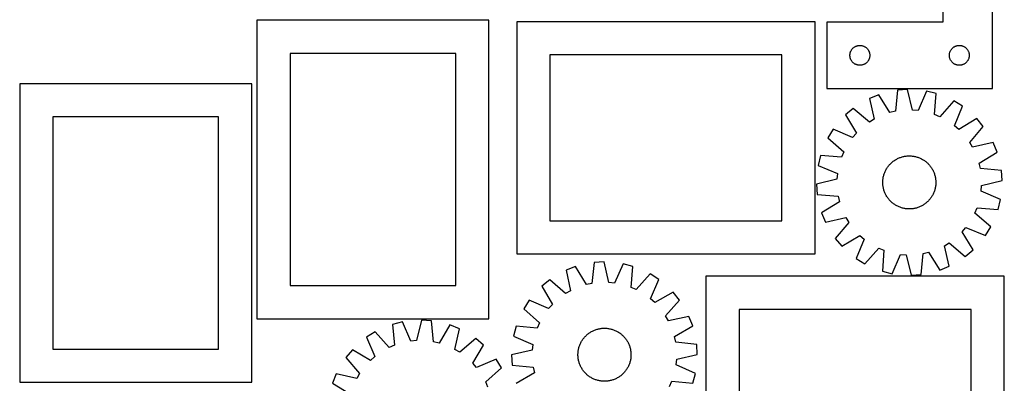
# Model space of a CAD drawing. Header units: millimetres. Extents: x 7 to 1493, y 7 to 2993.
# Tile 7 of 14: x 8 to 1493, y 1089 to 1637. Entities that reach past the tile are written whole.
import ezdxf

# ---------------------------------------------------------------- set-up
doc = ezdxf.new("R2010")
doc.units = ezdxf.units.MM
doc.layers.add('CUT', color=7, linetype='CONTINUOUS', true_color=0x000000)

msp = doc.modelspace()

# ---------------------------------------------------------------- linework, layer by layer
at = {"layer": 'CUT'}
for p, q in [((1400.448669, 1833.73111), (1400.448669, 1633.73111)), ((1475.448669, 1533.73111), (1475.448669, 1833.73111)), ((715.932724, 1636.69426), (365.932724, 1636.69426)), ((365.932724, 1636.69426), (365.932724, 1186.69426)), ((715.932724, 1186.69426), (715.932724, 1636.69426)), ((1207.805956, 1634.309705), (757.805956, 1634.309705)), ((757.805956, 1634.309705), (757.805956, 1284.309705)), ((1207.805956, 1284.309705), (1207.805956, 1634.309705)), ((1400.448669, 1633.73111), (1225.448669, 1633.73111)), ((1225.448669, 1633.73111), (1225.448669, 1533.73111)), ((1261.281331, 1588.659246), (1261.55381, 1589.382028)), ((1261.55381, 1589.382028), (1261.863135, 1590.089826)), ((1261.863135, 1590.089826), (1262.208487, 1590.780761)), ((1262.208487, 1590.780761), (1262.58895, 1591.453002)), ((1262.58895, 1591.453002), (1263.003514, 1592.104766)), ((1263.003514, 1592.104766), (1263.45108, 1592.734324)), ((1263.45108, 1592.734324), (1263.930462, 1593.340008)), ((1263.930462, 1593.340008), (1264.440389, 1593.92021)), ((1264.440389, 1593.92021), (1264.979507, 1594.473393)), ((1264.979507, 1594.473393), (1265.546387, 1594.998089)), ((1265.546387, 1594.998089), (1266.139527, 1595.492907)), ((1266.139527, 1595.492907), (1266.757353, 1595.956535)), ((1266.757353, 1595.956535), (1267.398226, 1596.387743)), ((1267.398226, 1596.387743), (1268.060448, 1596.785389)), ((1268.060448, 1596.785389), (1268.742262, 1597.148416)), ((1268.742262, 1597.148416), (1269.44186, 1597.475864)), ((1269.44186, 1597.475864), (1270.157388, 1597.766862)), ((1270.157388, 1597.766862), (1270.886947, 1598.020641)), ((1270.886947, 1598.020641), (1271.628602, 1598.236526)), ((1271.628602, 1598.236526), (1272.380388, 1598.413945)), ((1272.380388, 1598.413945), (1273.14031, 1598.552428)), ((1273.14031, 1598.552428), (1273.906354, 1598.651608)), ((1273.906354, 1598.651608), (1274.676488, 1598.711221)), ((1274.676488, 1598.711221), (1275.448669, 1598.73111)), ((1275.448669, 1598.73111), (1276.22085, 1598.711221)), ((1276.22085, 1598.711221), (1276.990984, 1598.651608)), ((1276.990984, 1598.651608), (1277.757028, 1598.552428)), ((1277.757028, 1598.552428), (1278.51695, 1598.413945)), ((1278.51695, 1598.413945), (1279.268736, 1598.236526)), ((1279.268736, 1598.236526), (1280.010392, 1598.020641)), ((1280.010392, 1598.020641), (1280.73995, 1597.766862)), ((1280.73995, 1597.766862), (1281.455478, 1597.475864)), ((1281.455478, 1597.475864), (1282.155076, 1597.148416)), ((1282.155076, 1597.148416), (1282.83689, 1596.785389)), ((1282.83689, 1596.785389), (1283.499112, 1596.387743)), ((1283.499112, 1596.387743), (1284.139985, 1595.956535)), ((1284.139985, 1595.956535), (1284.757811, 1595.492907)), ((1284.757811, 1595.492907), (1285.350951, 1594.998089)), ((1285.350951, 1594.998089), (1285.917831, 1594.473393)), ((1285.917831, 1594.473393), (1286.45695, 1593.92021)), ((1286.45695, 1593.92021), (1286.966876, 1593.340008)), ((1286.966876, 1593.340008), (1287.446258, 1592.734324)), ((1287.446258, 1592.734324), (1287.893824, 1592.104766)), ((1287.893824, 1592.104766), (1288.308388, 1591.453002)), ((1288.308388, 1591.453002), (1288.688851, 1590.780761)), ((1288.688851, 1590.780761), (1289.034203, 1590.089826)), ((1289.034203, 1590.089826), (1289.343529, 1589.382028)), ((1289.343529, 1589.382028), (1289.616007, 1588.659246)), ((1411.281331, 1588.659246), (1411.55381, 1589.382028)), ((1411.55381, 1589.382028), (1411.863135, 1590.089826)), ((1411.863135, 1590.089826), (1412.208487, 1590.780761)), ((1412.208487, 1590.780761), (1412.58895, 1591.453002)), ((1412.58895, 1591.453002), (1413.003514, 1592.104766)), ((1413.003514, 1592.104766), (1413.45108, 1592.734324)), ((1413.45108, 1592.734324), (1413.930462, 1593.340008)), ((1413.930462, 1593.340008), (1414.440389, 1593.92021)), ((1414.440389, 1593.92021), (1414.979507, 1594.473393)), ((1414.979507, 1594.473393), (1415.546387, 1594.998089)), ((1415.546387, 1594.998089), (1416.139527, 1595.492907)), ((1416.139527, 1595.492907), (1416.757353, 1595.956535)), ((1416.757353, 1595.956535), (1417.398226, 1596.387743)), ((1417.398226, 1596.387743), (1418.060448, 1596.785389)), ((1418.060448, 1596.785389), (1418.742262, 1597.148416)), ((1418.742262, 1597.148416), (1419.44186, 1597.475864)), ((1419.44186, 1597.475864), (1420.157388, 1597.766862)), ((1420.157388, 1597.766862), (1420.886947, 1598.020641)), ((1420.886947, 1598.020641), (1421.628602, 1598.236526)), ((1421.628602, 1598.236526), (1422.380388, 1598.413945)), ((1422.380388, 1598.413945), (1423.14031, 1598.552428)), ((1423.14031, 1598.552428), (1423.906354, 1598.651608)), ((1423.906354, 1598.651608), (1424.676488, 1598.711221)), ((1424.676488, 1598.711221), (1425.448669, 1598.73111)), ((1425.448669, 1598.73111), (1426.22085, 1598.711221)), ((1426.22085, 1598.711221), (1426.990984, 1598.651608)), ((1426.990984, 1598.651608), (1427.757028, 1598.552428)), ((1427.757028, 1598.552428), (1428.51695, 1598.413945)), ((1428.51695, 1598.413945), (1429.268736, 1598.236526)), ((1429.268736, 1598.236526), (1430.010392, 1598.020641)), ((1430.010392, 1598.020641), (1430.73995, 1597.766862)), ((1430.73995, 1597.766862), (1431.455478, 1597.475864)), ((1431.455478, 1597.475864), (1432.155076, 1597.148416)), ((1432.155076, 1597.148416), (1432.83689, 1596.785389)), ((1432.83689, 1596.785389), (1433.499112, 1596.387743)), ((1433.499112, 1596.387743), (1434.139985, 1595.956535)), ((1434.139985, 1595.956535), (1434.757811, 1595.492907)), ((1434.757811, 1595.492907), (1435.350951, 1594.998089)), ((1435.350951, 1594.998089), (1435.917831, 1594.473393)), ((1435.917831, 1594.473393), (1436.45695, 1593.92021)), ((1436.45695, 1593.92021), (1436.966876, 1593.340008)), ((1436.966876, 1593.340008), (1437.446258, 1592.734324)), ((1437.446258, 1592.734324), (1437.893824, 1592.104766)), ((1437.893824, 1592.104766), (1438.308388, 1591.453002)), ((1438.308388, 1591.453002), (1438.688851, 1590.780761)), ((1438.688851, 1590.780761), (1439.034203, 1590.089826)), ((1439.034203, 1590.089826), (1439.343529, 1589.382028)), ((1439.343529, 1589.382028), (1439.616007, 1588.659246)), ((665.932724, 1586.69426), (415.932724, 1586.69426)), ((415.932724, 1586.69426), (415.932724, 1236.69426)), ((665.932724, 1236.69426), (665.932724, 1586.69426)), ((1157.805956, 1584.309705), (807.805956, 1584.309705)), ((807.805956, 1584.309705), (807.805956, 1334.309705)), ((1157.805956, 1334.309705), (1157.805956, 1584.309705)), ((1260.453642, 1584.117329), (1260.493406, 1584.888742)), ((1260.453642, 1583.344891), (1260.453642, 1584.117329)), ((1260.493406, 1582.573478), (1260.453642, 1583.344891)), ((1260.493406, 1584.888742), (1260.572829, 1585.657085)), ((1260.572829, 1581.805135), (1260.493406, 1582.573478)), ((1260.572829, 1585.657085), (1260.6917, 1586.420321)), ((1260.6917, 1581.041899), (1260.572829, 1581.805135)), ((1260.6917, 1586.420321), (1260.849703, 1587.176426)), ((1260.849703, 1580.285794), (1260.6917, 1581.041899)), ((1260.849703, 1587.176426), (1261.046421, 1587.923395)), ((1261.046421, 1579.538826), (1260.849703, 1580.285794)), ((1261.046421, 1587.923395), (1261.281331, 1588.659246)), ((1261.281331, 1578.802974), (1261.046421, 1579.538826)), ((1261.55381, 1578.080192), (1261.281331, 1578.802974)), ((1261.863135, 1577.372394), (1261.55381, 1578.080192)), ((1262.208487, 1576.681459), (1261.863135, 1577.372394)), ((1262.58895, 1576.009218), (1262.208487, 1576.681459)), ((1263.003514, 1575.357454), (1262.58895, 1576.009218)), ((1263.45108, 1574.727896), (1263.003514, 1575.357454)), ((1263.930462, 1574.122212), (1263.45108, 1574.727896)), ((1287.446258, 1574.727896), (1286.966876, 1574.122212)), ((1287.893824, 1575.357454), (1287.446258, 1574.727896)), ((1288.308388, 1576.009218), (1287.893824, 1575.357454)), ((1288.688851, 1576.681459), (1288.308388, 1576.009218)), ((1289.034203, 1577.372394), (1288.688851, 1576.681459)), ((1289.343529, 1578.080192), (1289.034203, 1577.372394)), ((1289.616007, 1578.802974), (1289.343529, 1578.080192)), ((1289.616007, 1588.659246), (1289.850917, 1587.923395)), ((1289.850917, 1579.538826), (1289.616007, 1578.802974)), ((1289.850917, 1587.923395), (1290.047635, 1587.176426)), ((1290.047635, 1580.285794), (1289.850917, 1579.538826)), ((1290.047635, 1587.176426), (1290.205638, 1586.420321)), ((1290.205638, 1581.041899), (1290.047635, 1580.285794)), ((1290.205638, 1586.420321), (1290.324509, 1585.657085)), ((1290.324509, 1581.805135), (1290.205638, 1581.041899)), ((1290.324509, 1585.657085), (1290.403932, 1584.888742)), ((1290.403932, 1582.573478), (1290.324509, 1581.805135)), ((1290.403932, 1584.888742), (1290.443696, 1584.117329)), ((1290.443696, 1583.344891), (1290.403932, 1582.573478)), ((1290.443696, 1584.117329), (1290.443696, 1583.344891)), ((1410.453642, 1584.117329), (1410.493406, 1584.888742)), ((1410.453642, 1583.344891), (1410.453642, 1584.117329)), ((1410.493406, 1582.573478), (1410.453642, 1583.344891)), ((1410.493406, 1584.888742), (1410.572829, 1585.657085)), ((1410.572829, 1581.805135), (1410.493406, 1582.573478)), ((1410.572829, 1585.657085), (1410.6917, 1586.420321)), ((1410.6917, 1581.041899), (1410.572829, 1581.805135)), ((1410.6917, 1586.420321), (1410.849703, 1587.176426)), ((1410.849703, 1580.285794), (1410.6917, 1581.041899)), ((1410.849703, 1587.176426), (1411.046421, 1587.923395)), ((1411.046421, 1579.538826), (1410.849703, 1580.285794)), ((1411.046421, 1587.923395), (1411.281331, 1588.659246)), ((1411.281331, 1578.802974), (1411.046421, 1579.538826)), ((1411.55381, 1578.080192), (1411.281331, 1578.802974)), ((1411.863135, 1577.372394), (1411.55381, 1578.080192)), ((1412.208487, 1576.681459), (1411.863135, 1577.372394)), ((1412.58895, 1576.009218), (1412.208487, 1576.681459)), ((1413.003514, 1575.357454), (1412.58895, 1576.009218)), ((1413.45108, 1574.727896), (1413.003514, 1575.357454)), ((1413.930462, 1574.122212), (1413.45108, 1574.727896)), ((1437.446258, 1574.727896), (1436.966876, 1574.122212)), ((1437.893824, 1575.357454), (1437.446258, 1574.727896)), ((1438.308388, 1576.009218), (1437.893824, 1575.357454)), ((1438.688851, 1576.681459), (1438.308388, 1576.009218)), ((1439.034203, 1577.372394), (1438.688851, 1576.681459)), ((1439.343529, 1578.080192), (1439.034203, 1577.372394)), ((1439.616007, 1578.802974), (1439.343529, 1578.080192)), ((1439.616007, 1588.659246), (1439.850917, 1587.923395)), ((1439.850917, 1579.538826), (1439.616007, 1578.802974)), ((1439.850917, 1587.923395), (1440.047635, 1587.176426)), ((1440.047635, 1580.285794), (1439.850917, 1579.538826)), ((1440.047635, 1587.176426), (1440.205638, 1586.420321)), ((1440.205638, 1581.041899), (1440.047635, 1580.285794)), ((1440.205638, 1586.420321), (1440.324509, 1585.657085)), ((1440.324509, 1581.805135), (1440.205638, 1581.041899)), ((1440.324509, 1585.657085), (1440.403932, 1584.888742)), ((1440.403932, 1582.573478), (1440.324509, 1581.805135)), ((1440.403932, 1584.888742), (1440.443696, 1584.117329)), ((1440.443696, 1583.344891), (1440.403932, 1582.573478)), ((1440.443696, 1584.117329), (1440.443696, 1583.344891)), ((1264.440389, 1573.54201), (1263.930462, 1574.122212)), ((1264.979507, 1572.988827), (1264.440389, 1573.54201)), ((1265.546387, 1572.464131), (1264.979507, 1572.988827)), ((1266.139527, 1571.969313), (1265.546387, 1572.464131)), ((1266.757353, 1571.505685), (1266.139527, 1571.969313)), ((1267.398226, 1571.074477), (1266.757353, 1571.505685)), ((1268.060448, 1570.676831), (1267.398226, 1571.074477)), ((1268.742262, 1570.313804), (1268.060448, 1570.676831)), ((1269.44186, 1569.986356), (1268.742262, 1570.313804)), ((1270.157388, 1569.695358), (1269.44186, 1569.986356)), ((1270.886947, 1569.441579), (1270.157388, 1569.695358)), ((1271.628602, 1569.225694), (1270.886947, 1569.441579)), ((1272.380388, 1569.048275), (1271.628602, 1569.225694)), ((1273.14031, 1568.909792), (1272.380388, 1569.048275)), ((1273.906354, 1568.810612), (1273.14031, 1568.909792)), ((1274.676488, 1568.750999), (1273.906354, 1568.810612)), ((1275.448669, 1568.73111), (1274.676488, 1568.750999)), ((1276.22085, 1568.750999), (1275.448669, 1568.73111)), ((1276.990984, 1568.810612), (1276.22085, 1568.750999)), ((1277.757028, 1568.909792), (1276.990984, 1568.810612)), ((1278.51695, 1569.048275), (1277.757028, 1568.909792)), ((1279.268736, 1569.225694), (1278.51695, 1569.048275)), ((1280.010392, 1569.441579), (1279.268736, 1569.225694)), ((1280.73995, 1569.695358), (1280.010392, 1569.441579)), ((1281.455478, 1569.986356), (1280.73995, 1569.695358)), ((1282.155076, 1570.313804), (1281.455478, 1569.986356)), ((1282.83689, 1570.676831), (1282.155076, 1570.313804)), ((1283.499112, 1571.074477), (1282.83689, 1570.676831)), ((1284.139985, 1571.505685), (1283.499112, 1571.074477)), ((1284.757811, 1571.969313), (1284.139985, 1571.505685)), ((1285.350951, 1572.464131), (1284.757811, 1571.969313)), ((1285.917831, 1572.988827), (1285.350951, 1572.464131)), ((1286.45695, 1573.54201), (1285.917831, 1572.988827)), ((1286.966876, 1574.122212), (1286.45695, 1573.54201)), ((1414.440389, 1573.54201), (1413.930462, 1574.122212)), ((1414.979507, 1572.988827), (1414.440389, 1573.54201)), ((1415.546387, 1572.464131), (1414.979507, 1572.988827)), ((1416.139527, 1571.969313), (1415.546387, 1572.464131)), ((1416.757353, 1571.505685), (1416.139527, 1571.969313)), ((1417.398226, 1571.074477), (1416.757353, 1571.505685)), ((1418.060448, 1570.676831), (1417.398226, 1571.074477)), ((1418.742262, 1570.313804), (1418.060448, 1570.676831)), ((1419.44186, 1569.986356), (1418.742262, 1570.313804)), ((1420.157388, 1569.695358), (1419.44186, 1569.986356)), ((1420.886947, 1569.441579), (1420.157388, 1569.695358)), ((1421.628602, 1569.225694), (1420.886947, 1569.441579)), ((1422.380388, 1569.048275), (1421.628602, 1569.225694)), ((1423.14031, 1568.909792), (1422.380388, 1569.048275)), ((1423.906354, 1568.810612), (1423.14031, 1568.909792)), ((1424.676488, 1568.750999), (1423.906354, 1568.810612)), ((1425.448669, 1568.73111), (1424.676488, 1568.750999)), ((1426.22085, 1568.750999), (1425.448669, 1568.73111)), ((1426.990984, 1568.810612), (1426.22085, 1568.750999)), ((1427.757028, 1568.909792), (1426.990984, 1568.810612)), ((1428.51695, 1569.048275), (1427.757028, 1568.909792)), ((1429.268736, 1569.225694), (1428.51695, 1569.048275)), ((1430.010392, 1569.441579), (1429.268736, 1569.225694)), ((1430.73995, 1569.695358), (1430.010392, 1569.441579)), ((1431.455478, 1569.986356), (1430.73995, 1569.695358)), ((1432.155076, 1570.313804), (1431.455478, 1569.986356)), ((1432.83689, 1570.676831), (1432.155076, 1570.313804)), ((1433.499112, 1571.074477), (1432.83689, 1570.676831)), ((1434.139985, 1571.505685), (1433.499112, 1571.074477)), ((1434.757811, 1571.969313), (1434.139985, 1571.505685)), ((1435.350951, 1572.464131), (1434.757811, 1571.969313)), ((1435.917831, 1572.988827), (1435.350951, 1572.464131)), ((1436.45695, 1573.54201), (1435.917831, 1572.988827)), ((1436.966876, 1574.122212), (1436.45695, 1573.54201)), ((358.082016, 1540.920578), (8.082016, 1540.920578)), ((8.082016, 1540.920578), (8.082016, 1090.920578)), ((358.082016, 1090.920578), (358.082016, 1540.920578)), ((1225.448669, 1533.73111), (1475.448669, 1533.73111)), ((1331.959101, 1530.992763), (1329.159626, 1499.352003)), ((1347.302645, 1532.135659), (1331.959101, 1530.992763)), ((1354.758875, 1501.258817), (1347.302645, 1532.135659)), ((1304.181113, 1524.446834), (1289.94171, 1518.618459)), ((1289.94171, 1518.618459), (1297.056783, 1487.661223)), ((1320.813878, 1497.385313), (1304.181113, 1524.446834)), ((1375.743885, 1529.777337), (1363.303893, 1500.550272)), ((1390.689636, 1526.12288), (1375.743885, 1529.777337)), ((1388.239464, 1494.453156), (1390.689636, 1526.12288)), ((1417.010102, 1515.091156), (1396.147307, 1491.138734)), ((1430.095067, 1506.99707), (1417.010102, 1515.091156)), ((1265.546076, 1503.80904), (1253.804666, 1493.865709)), ((1289.727246, 1483.211812), (1265.546076, 1503.80904)), ((1363.303893, 1500.550272), (1354.758875, 1501.258817)), ((1417.978331, 1477.634518), (1430.095067, 1506.99707)), ((308.082016, 1490.920578), (58.082016, 1490.920578)), ((58.082016, 1490.920578), (58.082016, 1140.920578)), ((308.082016, 1140.920578), (308.082016, 1490.920578)), ((1253.804666, 1493.865709), (1270.137815, 1466.622306)), ((1297.056783, 1487.661223), (1289.727246, 1483.211812)), ((1329.159626, 1499.352003), (1320.813878, 1497.385313)), ((1396.147307, 1491.138734), (1388.239464, 1494.453156)), ((1451.718327, 1488.371806), (1424.474924, 1472.038657)), ((1461.661658, 1476.630396), (1451.718327, 1488.371806)), ((1235.179402, 1472.242449), (1227.085316, 1459.157484)), ((1264.541954, 1460.125713), (1235.179402, 1472.242449)), ((1424.474924, 1472.038657), (1417.978331, 1477.634518)), ((1441.06443, 1452.449226), (1461.661658, 1476.630396)), ((1227.085316, 1459.157484), (1251.037738, 1438.294689)), ((1270.137815, 1466.622306), (1264.541954, 1460.125713)), ((1445.513841, 1445.119689), (1441.06443, 1452.449226)), ((1476.471077, 1452.234762), (1445.513841, 1445.119689)), ((1482.299451, 1437.995359), (1476.471077, 1452.234762)), ((1216.053592, 1432.837019), (1212.399135, 1417.891267)), ((1247.723316, 1430.386846), (1216.053592, 1432.837019)), ((1251.037738, 1438.294689), (1247.723316, 1430.386846)), ((1327.931285, 1425.513533), (1328.989781, 1426.190728)), ((1328.989781, 1426.190728), (1330.069026, 1426.834341)), ((1330.069026, 1426.834341), (1331.167955, 1427.443736)), ((1331.167955, 1427.443736), (1332.285483, 1428.018312)), ((1332.285483, 1428.018312), (1333.420507, 1428.557503)), ((1333.420507, 1428.557503), (1334.571908, 1429.060775)), ((1334.571908, 1429.060775), (1335.738549, 1429.527632)), ((1335.738549, 1429.527632), (1336.919279, 1429.957615)), ((1336.919279, 1429.957615), (1338.112932, 1430.350297)), ((1338.112932, 1430.350297), (1339.31833, 1430.705292)), ((1339.31833, 1430.705292), (1340.534284, 1431.022249)), ((1340.534284, 1431.022249), (1341.759594, 1431.300856)), ((1341.759594, 1431.300856), (1342.993051, 1431.540838)), ((1342.993051, 1431.540838), (1344.233437, 1431.741957)), ((1344.233437, 1431.741957), (1345.479529, 1431.904016)), ((1345.479529, 1431.904016), (1346.730096, 1432.026854)), ((1346.730096, 1432.026854), (1347.983904, 1432.11035)), ((1347.983904, 1432.11035), (1349.239716, 1432.154422)), ((1349.239716, 1432.154422), (1350.496293, 1432.159026)), ((1350.496293, 1432.159026), (1351.752395, 1432.124158)), ((1351.752395, 1432.124158), (1353.006781, 1432.049852)), ((1353.006781, 1432.049852), (1354.258215, 1431.936181)), ((1354.258215, 1431.936181), (1355.50546, 1431.783258)), ((1355.50546, 1431.783258), (1356.747287, 1431.591233)), ((1356.747287, 1431.591233), (1357.982469, 1431.360297)), ((1357.982469, 1431.360297), (1359.209788, 1431.090676)), ((1359.209788, 1431.090676), (1360.428032, 1430.782638)), ((1360.428032, 1430.782638), (1361.636, 1430.436485)), ((1361.636, 1430.436485), (1362.832498, 1430.05256)), ((1362.832498, 1430.05256), (1364.016347, 1429.631242)), ((1364.016347, 1429.631242), (1365.186377, 1429.172946)), ((1365.186377, 1429.172946), (1366.341435, 1428.678124)), ((1366.341435, 1428.678124), (1367.48038, 1428.147266)), ((1367.48038, 1428.147266), (1368.602089, 1427.580894)), ((1368.602089, 1427.580894), (1369.705454, 1426.979568)), ((1369.705454, 1426.979568), (1370.789386, 1426.343881)), ((1370.789386, 1426.343881), (1371.852816, 1425.674461)), ((1455.237931, 1421.362594), (1482.299451, 1437.995359)), ((1212.399135, 1417.891267), (1241.6262, 1405.451275)), ((1314.595578, 1410.749471), (1315.196904, 1411.852836)), ((1315.196904, 1411.852836), (1315.832591, 1412.936768)), ((1315.832591, 1412.936768), (1316.502011, 1414.000198)), ((1316.502011, 1414.000198), (1317.204504, 1415.042076)), ((1317.204504, 1415.042076), (1317.939377, 1416.061374)), ((1317.939377, 1416.061374), (1318.705904, 1417.057087)), ((1318.705904, 1417.057087), (1319.503329, 1418.028231)), ((1319.503329, 1418.028231), (1320.330864, 1418.973848)), ((1320.330864, 1418.973848), (1321.187694, 1419.893005)), ((1321.187694, 1419.893005), (1322.072973, 1420.784794)), ((1322.072973, 1420.784794), (1322.985826, 1421.648337)), ((1322.985826, 1421.648337), (1323.925354, 1422.48278)), ((1323.925354, 1422.48278), (1324.890628, 1423.287299)), ((1324.890628, 1423.287299), (1325.880697, 1424.061102)), ((1325.880697, 1424.061102), (1326.894583, 1424.803424)), ((1326.894583, 1424.803424), (1327.931285, 1425.513533)), ((1371.852816, 1425.674461), (1372.894694, 1424.971968)), ((1372.894694, 1424.971968), (1373.913992, 1424.237095)), ((1373.913992, 1424.237095), (1374.909705, 1423.470568)), ((1374.909705, 1423.470568), (1375.880849, 1422.673143)), ((1375.880849, 1422.673143), (1376.826466, 1421.845608)), ((1376.826466, 1421.845608), (1377.745623, 1420.988778)), ((1377.745623, 1420.988778), (1378.637412, 1420.103499)), ((1378.637412, 1420.103499), (1379.500955, 1419.190646)), ((1379.500955, 1419.190646), (1380.335397, 1418.251118)), ((1380.335397, 1418.251118), (1381.139917, 1417.285844)), ((1381.139917, 1417.285844), (1381.91372, 1416.295775)), ((1381.91372, 1416.295775), (1382.656042, 1415.281889)), ((1382.656042, 1415.281889), (1383.366151, 1414.245187)), ((1383.366151, 1414.245187), (1384.043346, 1413.186691)), ((1384.043346, 1413.186691), (1384.686959, 1412.107446)), ((1384.686959, 1412.107446), (1385.296354, 1411.008517)), ((1385.296354, 1411.008517), (1385.87093, 1409.890989)), ((1457.204621, 1413.016846), (1455.237931, 1421.362594)), ((1488.845381, 1410.217371), (1457.204621, 1413.016846)), ((1240.917655, 1396.906257), (1210.040813, 1389.450027)), ((1241.6262, 1405.451275), (1240.917655, 1396.906257)), ((1310.12662, 1395.154163), (1310.240291, 1396.405597)), ((1310.240291, 1396.405597), (1310.393214, 1397.652842)), ((1310.393214, 1397.652842), (1310.585239, 1398.894669)), ((1310.585239, 1398.894669), (1310.816175, 1400.129851)), ((1310.816175, 1400.129851), (1311.085796, 1401.35717)), ((1311.085796, 1401.35717), (1311.393834, 1402.575414)), ((1311.393834, 1402.575414), (1311.739987, 1403.783382)), ((1311.739987, 1403.783382), (1312.123912, 1404.97988)), ((1312.123912, 1404.97988), (1312.54523, 1406.163729)), ((1312.54523, 1406.163729), (1313.003526, 1407.333759)), ((1313.003526, 1407.333759), (1313.498348, 1408.488817)), ((1313.498348, 1408.488817), (1314.029206, 1409.627762)), ((1314.029206, 1409.627762), (1314.595578, 1410.749471)), ((1385.87093, 1409.890989), (1386.41012, 1408.755965)), ((1386.41012, 1408.755965), (1386.913393, 1407.604564)), ((1386.913393, 1407.604564), (1387.38025, 1406.437923)), ((1387.38025, 1406.437923), (1387.810232, 1405.257193)), ((1387.810232, 1405.257193), (1388.202915, 1404.06354)), ((1388.202915, 1404.06354), (1388.55791, 1402.858142)), ((1388.55791, 1402.858142), (1388.874867, 1401.642188)), ((1388.874867, 1401.642188), (1389.153474, 1400.416878)), ((1389.153474, 1400.416878), (1389.393456, 1399.183421)), ((1389.393456, 1399.183421), (1389.594575, 1397.943035)), ((1389.594575, 1397.943035), (1389.756634, 1396.696943)), ((1389.756634, 1396.696943), (1389.879472, 1395.446376)), ((1489.988277, 1394.873827), (1488.845381, 1410.217371)), ((1210.040813, 1389.450027), (1211.183709, 1374.106483)), ((1310.017446, 1392.643675), (1310.052314, 1393.899777)), ((1310.02205, 1391.387098), (1310.017446, 1392.643675)), ((1310.066122, 1390.131286), (1310.02205, 1391.387098)), ((1310.052314, 1393.899777), (1310.12662, 1395.154163)), ((1310.149618, 1388.877478), (1310.066122, 1390.131286)), ((1310.272456, 1387.626911), (1310.149618, 1388.877478)), ((1310.434515, 1386.380819), (1310.272456, 1387.626911)), ((1310.635634, 1385.140433), (1310.434515, 1386.380819)), ((1310.875616, 1383.906976), (1310.635634, 1385.140433)), ((1311.154223, 1382.681666), (1310.875616, 1383.906976)), ((1311.47118, 1381.465712), (1311.154223, 1382.681666)), ((1311.826175, 1380.260314), (1311.47118, 1381.465712)), ((1388.635255, 1381.74844), (1388.289103, 1380.540472)), ((1388.943294, 1382.966684), (1388.635255, 1381.74844)), ((1389.212915, 1384.194003), (1388.943294, 1382.966684)), ((1389.443851, 1385.429185), (1389.212915, 1384.194003)), ((1389.635876, 1386.671012), (1389.443851, 1385.429185)), ((1389.788799, 1387.918257), (1389.635876, 1386.671012)), ((1389.902469, 1389.169691), (1389.788799, 1387.918257)), ((1389.879472, 1395.446376), (1389.962968, 1394.192568)), ((1389.976776, 1390.424077), (1389.902469, 1389.169691)), ((1389.962968, 1394.192568), (1390.00704, 1392.936756)), ((1390.011644, 1391.680179), (1389.976776, 1390.424077)), ((1390.00704, 1392.936756), (1390.011644, 1391.680179)), ((1458.402889, 1378.872579), (1459.111435, 1387.417597)), ((1459.111435, 1387.417597), (1489.988277, 1394.873827)), ((1211.183709, 1374.106483), (1242.824469, 1371.307008)), ((1242.824469, 1371.307008), (1244.791158, 1362.96126)), ((1312.218857, 1379.066661), (1311.826175, 1380.260314)), ((1312.64884, 1377.885931), (1312.218857, 1379.066661)), ((1313.115697, 1376.71929), (1312.64884, 1377.885931)), ((1313.618969, 1375.567889), (1313.115697, 1376.71929)), ((1314.15816, 1374.432865), (1313.618969, 1375.567889)), ((1314.732736, 1373.315337), (1314.15816, 1374.432865)), ((1315.342131, 1372.216408), (1314.732736, 1373.315337)), ((1315.985744, 1371.137163), (1315.342131, 1372.216408)), ((1316.662939, 1370.078667), (1315.985744, 1371.137163)), ((1317.373048, 1369.041965), (1316.662939, 1370.078667)), ((1318.11537, 1368.028079), (1317.373048, 1369.041965)), ((1318.889173, 1367.03801), (1318.11537, 1368.028079)), ((1319.693692, 1366.072736), (1318.889173, 1367.03801)), ((1381.323186, 1367.266767), (1380.525761, 1366.295623)), ((1382.089713, 1368.26248), (1381.323186, 1367.266767)), ((1382.824586, 1369.281778), (1382.089713, 1368.26248)), ((1383.527079, 1370.323656), (1382.824586, 1369.281778)), ((1384.196499, 1371.387086), (1383.527079, 1370.323656)), ((1384.832186, 1372.471018), (1384.196499, 1371.387086)), ((1385.433512, 1373.574383), (1384.832186, 1372.471018)), ((1385.999884, 1374.696092), (1385.433512, 1373.574383)), ((1386.530742, 1375.835037), (1385.999884, 1374.696092)), ((1387.025564, 1376.990095), (1386.530742, 1375.835037)), ((1387.48386, 1378.160125), (1387.025564, 1376.990095)), ((1387.905178, 1379.343974), (1387.48386, 1378.160125)), ((1388.289103, 1380.540472), (1387.905178, 1379.343974)), ((1487.629955, 1366.432587), (1458.402889, 1378.872579)), ((1483.975498, 1351.486835), (1487.629955, 1366.432587)), ((1244.791158, 1362.96126), (1217.729638, 1346.328495)), ((1320.528135, 1365.133208), (1319.693692, 1366.072736)), ((1321.391678, 1364.220355), (1320.528135, 1365.133208)), ((1322.283467, 1363.335076), (1321.391678, 1364.220355)), ((1323.202624, 1362.478246), (1322.283467, 1363.335076)), ((1324.148241, 1361.650711), (1323.202624, 1362.478246)), ((1325.119385, 1360.853286), (1324.148241, 1361.650711)), ((1326.115097, 1360.086759), (1325.119385, 1360.853286)), ((1327.134396, 1359.351886), (1326.115097, 1360.086759)), ((1328.176274, 1358.649393), (1327.134396, 1359.351886)), ((1329.239704, 1357.979973), (1328.176274, 1358.649393)), ((1330.323636, 1357.344286), (1329.239704, 1357.979973)), ((1331.427001, 1356.74296), (1330.323636, 1357.344286)), ((1332.54871, 1356.176588), (1331.427001, 1356.74296)), ((1333.687655, 1355.64573), (1332.54871, 1356.176588)), ((1334.842713, 1355.150908), (1333.687655, 1355.64573)), ((1336.012743, 1354.692612), (1334.842713, 1355.150908)), ((1337.196592, 1354.271294), (1336.012743, 1354.692612)), ((1338.39309, 1353.887369), (1337.196592, 1354.271294)), ((1339.601058, 1353.541216), (1338.39309, 1353.887369)), ((1340.819302, 1353.233178), (1339.601058, 1353.541216)), ((1342.046621, 1352.963557), (1340.819302, 1353.233178)), ((1343.281803, 1352.732621), (1342.046621, 1352.963557)), ((1344.52363, 1352.540596), (1343.281803, 1352.732621)), ((1345.770875, 1352.387673), (1344.52363, 1352.540596)), ((1347.022309, 1352.274002), (1345.770875, 1352.387673)), ((1348.276695, 1352.199696), (1347.022309, 1352.274002)), ((1349.532797, 1352.164828), (1348.276695, 1352.199696)), ((1350.789374, 1352.169432), (1349.532797, 1352.164828)), ((1352.045186, 1352.213504), (1350.789374, 1352.169432)), ((1353.298994, 1352.297), (1352.045186, 1352.213504)), ((1354.549561, 1352.419838), (1353.298994, 1352.297)), ((1355.795652, 1352.581897), (1354.549561, 1352.419838)), ((1357.036039, 1352.783016), (1355.795652, 1352.581897)), ((1358.269495, 1353.022998), (1357.036039, 1352.783016)), ((1359.494806, 1353.301605), (1358.269495, 1353.022998)), ((1360.71076, 1353.618562), (1359.494806, 1353.301605)), ((1361.916158, 1353.973557), (1360.71076, 1353.618562)), ((1363.109811, 1354.366239), (1361.916158, 1353.973557)), ((1364.290541, 1354.796222), (1363.109811, 1354.366239)), ((1365.457182, 1355.263079), (1364.290541, 1354.796222)), ((1366.608582, 1355.766351), (1365.457182, 1355.263079)), ((1367.743607, 1356.305542), (1366.608582, 1355.766351)), ((1368.861135, 1356.880118), (1367.743607, 1356.305542)), ((1369.960064, 1357.489513), (1368.861135, 1356.880118)), ((1371.039309, 1358.133126), (1369.960064, 1357.489513)), ((1372.097805, 1358.810321), (1371.039309, 1358.133126)), ((1373.134507, 1359.52043), (1372.097805, 1358.810321)), ((1374.148393, 1360.262752), (1373.134507, 1359.52043)), ((1375.138462, 1361.036555), (1374.148393, 1360.262752)), ((1376.103736, 1361.841075), (1375.138462, 1361.036555)), ((1377.043264, 1362.675517), (1376.103736, 1361.841075)), ((1377.956117, 1363.53906), (1377.043264, 1362.675517)), ((1378.841396, 1364.430849), (1377.956117, 1363.53906)), ((1379.698226, 1365.350006), (1378.841396, 1364.430849)), ((1380.525761, 1366.295623), (1379.698226, 1365.350006)), ((1448.991352, 1346.029165), (1452.305774, 1353.937008)), ((1452.305774, 1353.937008), (1483.975498, 1351.486835)), ((1217.729638, 1346.328495), (1223.558013, 1332.089092)), ((1223.558013, 1332.089092), (1254.515249, 1339.204165)), ((1254.515249, 1339.204165), (1258.96466, 1331.874628)), ((1472.943774, 1325.16637), (1448.991352, 1346.029165)), ((807.805956, 1334.309705), (1157.805956, 1334.309705)), ((1258.96466, 1331.874628), (1238.367432, 1307.693458)), ((1429.891275, 1317.701548), (1435.487135, 1324.198141)), ((1435.487135, 1324.198141), (1464.849688, 1312.081405)), ((1464.849688, 1312.081405), (1472.943774, 1325.16637)), ((1238.367432, 1307.693458), (1248.310763, 1295.952048)), ((1248.310763, 1295.952048), (1275.554166, 1312.285197)), ((1275.554166, 1312.285197), (1282.050758, 1306.689336)), ((1446.224424, 1290.458145), (1429.891275, 1317.701548)), ((1282.050758, 1306.689336), (1269.934023, 1277.326784)), ((1283.018988, 1269.232698), (1303.881783, 1293.18512)), ((1303.881783, 1293.18512), (1311.789626, 1289.870698)), ((1402.972307, 1296.662631), (1410.301844, 1301.112042)), ((1410.08738, 1265.705395), (1402.972307, 1296.662631)), ((1410.301844, 1301.112042), (1434.483014, 1280.514814)), ((757.805956, 1284.309705), (1207.805956, 1284.309705)), ((1269.934023, 1277.326784), (1283.018988, 1269.232698)), ((1311.789626, 1289.870698), (1309.339453, 1258.200974)), ((1324.285205, 1254.546517), (1336.725197, 1283.773583)), ((1336.725197, 1283.773583), (1345.270215, 1283.065037)), ((1345.270215, 1283.065037), (1352.726445, 1252.188195)), ((1368.069989, 1253.331091), (1370.869464, 1284.971851)), ((1370.869464, 1284.971851), (1379.215212, 1286.938541)), ((1379.215212, 1286.938541), (1395.847977, 1259.877021)), ((1434.483014, 1280.514814), (1446.224424, 1290.458145)), ((846.694288, 1265.4932), (832.354274, 1259.916952)), ((862.847031, 1238.142448), (846.694288, 1265.4932)), ((874.58344, 1271.548036), (871.226177, 1239.961591)), ((889.944759, 1272.420055), (874.58344, 1271.548036)), ((896.855083, 1241.416472), (889.944759, 1272.420055)), ((918.339966, 1269.560325), (905.386271, 1240.557281)), ((933.218918, 1265.642755), (918.339966, 1269.560325)), ((930.210392, 1234.021188), (933.218918, 1265.642755)), ((1395.847977, 1259.877021), (1410.08738, 1265.705395)), ((832.354274, 1259.916952), (838.922076, 1228.839006)), ((959.340659, 1254.148389), (938.058529, 1230.567767)), ((972.280787, 1245.82471), (959.340659, 1254.148389)), ((1493.318107, 1250.631526), (1043.318107, 1250.631526)), ((1043.318107, 1250.631526), (1043.318107, 900.631526)), ((1309.339453, 1258.200974), (1324.285205, 1254.546517)), ((1352.726445, 1252.188195), (1368.069989, 1253.331091)), ((1493.318107, 900.631526), (1493.318107, 1250.631526)), ((415.932724, 1236.69426), (665.932724, 1236.69426)), ((807.701162, 1245.540239), (795.786154, 1235.805604)), ((795.786154, 1235.805604), (811.636118, 1208.278283)), ((831.51518, 1224.5196), (807.701162, 1245.540239)), ((871.226177, 1239.961591), (862.847031, 1238.142448)), ((905.386271, 1240.557281), (896.855083, 1241.416472)), ((938.058529, 1230.567767), (930.210392, 1234.021188)), ((959.647907, 1216.680498), (972.280787, 1245.82471)), ((838.922076, 1228.839006), (831.51518, 1224.5196)), ((993.572084, 1226.820856), (966.044763, 1210.970892)), ((1003.306719, 1214.905847), (993.572084, 1226.820856)), ((776.782299, 1214.514306), (768.458621, 1201.574178)), ((805.926511, 1201.881427), (776.782299, 1214.514306)), ((811.636118, 1208.278283), (805.926511, 1201.881427)), ((966.044763, 1210.970892), (959.647907, 1216.680498)), ((982.28608, 1191.091829), (1003.306719, 1214.905847)), ((768.458621, 1201.574178), (792.039242, 1180.292049)), ((986.605486, 1183.684933), (982.28608, 1191.091829)), ((1017.683432, 1190.252735), (986.605486, 1183.684933)), ((1023.259681, 1175.912721), (1017.683432, 1190.252735)), ((1443.318107, 1200.631526), (1093.318107, 1200.631526)), ((1093.318107, 1200.631526), (1093.318107, 950.631526)), ((1443.318107, 950.631526), (1443.318107, 1200.631526)), ((365.932724, 1186.69426), (715.932724, 1186.69426)), ((585.556348, 1182.029997), (570.64025, 1178.256327)), ((570.64025, 1178.256327), (573.343201, 1146.607175)), ((598.229297, 1152.903186), (585.556348, 1182.029997)), ((613.977852, 1184.615324), (606.768386, 1153.679934)), ((629.330032, 1183.59497), (613.977852, 1184.615324)), ((632.382043, 1151.97757), (629.330032, 1183.59497)), ((657.159398, 1177.271034), (640.743227, 1150.077577)), ((671.444882, 1171.556535), (657.159398, 1177.271034)), ((756.964254, 1175.452437), (753.046685, 1160.573486)), ((788.585821, 1172.443911), (756.964254, 1175.452437)), ((792.039242, 1180.292049), (788.585821, 1172.443911)), ((995.908928, 1159.759978), (1023.259681, 1175.912721)), ((544.408703, 1167.014808), (531.38878, 1158.816506)), ((531.38878, 1158.816506), (543.739565, 1129.551632)), ((565.462074, 1143.229721), (544.408703, 1167.014808)), ((664.577204, 1140.543477), (671.444882, 1171.556535)), ((753.046685, 1160.573486), (782.049728, 1147.61979)), ((859.32219, 1157.863914), (860.136625, 1158.820838)), ((860.136625, 1158.820838), (860.980715, 1159.751708)), ((860.980715, 1159.751708), (861.853627, 1160.655605)), ((861.853627, 1160.655605), (862.754502, 1161.531637)), ((862.754502, 1161.531637), (863.682448, 1162.37894)), ((863.682448, 1162.37894), (864.636551, 1163.196677)), ((864.636551, 1163.196677), (865.615869, 1163.984042)), ((865.615869, 1163.984042), (866.619435, 1164.740257)), ((866.619435, 1164.740257), (867.64626, 1165.464576)), ((867.64626, 1165.464576), (868.695329, 1166.156285)), ((868.695329, 1166.156285), (869.765608, 1166.8147)), ((869.765608, 1166.8147), (870.85604, 1167.439171)), ((870.85604, 1167.439171), (871.965549, 1168.029084)), ((871.965549, 1168.029084), (873.09304, 1168.583855)), ((873.09304, 1168.583855), (874.237401, 1169.102936)), ((874.237401, 1169.102936), (875.397501, 1169.585817)), ((875.397501, 1169.585817), (876.572197, 1170.032019)), ((876.572197, 1170.032019), (877.760329, 1170.441103)), ((877.760329, 1170.441103), (878.960724, 1170.812665)), ((878.960724, 1170.812665), (880.172198, 1171.146339)), ((880.172198, 1171.146339), (881.393555, 1171.441794)), ((881.393555, 1171.441794), (882.623589, 1171.69874)), ((882.623589, 1171.69874), (883.861088, 1171.916923)), ((883.861088, 1171.916923), (885.104829, 1172.096128)), ((885.104829, 1172.096128), (886.353586, 1172.236177)), ((886.353586, 1172.236177), (887.606126, 1172.336933)), ((887.606126, 1172.336933), (888.861212, 1172.398295)), ((888.861212, 1172.398295), (890.117606, 1172.420205)), ((890.117606, 1172.420205), (891.374069, 1172.402639)), ((891.374069, 1172.402639), (892.62936, 1172.345615)), ((892.62936, 1172.345615), (893.88224, 1172.24919)), ((893.88224, 1172.24919), (895.131473, 1172.113459)), ((895.131473, 1172.113459), (896.375827, 1171.938555)), ((896.375827, 1171.938555), (897.614072, 1171.724651)), ((897.614072, 1171.724651), (898.844988, 1171.471959)), ((898.844988, 1171.471959), (900.067359, 1171.180727)), ((900.067359, 1171.180727), (901.279979, 1170.851244)), ((901.279979, 1170.851244), (902.481651, 1170.483833)), ((902.481651, 1170.483833), (903.67119, 1170.078859)), ((903.67119, 1170.078859), (904.847421, 1169.63672)), ((904.847421, 1169.63672), (906.009184, 1169.157853)), ((906.009184, 1169.157853), (907.155332, 1168.64273)), ((907.155332, 1168.64273), (908.284735, 1168.09186)), ((908.284735, 1168.09186), (909.396276, 1167.505787)), ((909.396276, 1167.505787), (910.48886, 1166.885089)), ((910.48886, 1166.885089), (911.561409, 1166.230377)), ((911.561409, 1166.230377), (912.612863, 1165.5423)), ((912.612863, 1165.5423), (913.642185, 1164.821535)), ((913.642185, 1164.821535), (914.64836, 1164.068793)), ((914.64836, 1164.068793), (915.630394, 1163.284819)), ((915.630394, 1163.284819), (916.587318, 1162.470385)), ((916.587318, 1162.470385), (917.518188, 1161.626295)), ((917.518188, 1161.626295), (918.422085, 1160.753382)), ((918.422085, 1160.753382), (919.298118, 1159.852508)), ((919.298118, 1159.852508), (920.145421, 1158.924561)), ((920.145421, 1158.924561), (920.963158, 1157.970458)), ((997.728071, 1151.380832), (995.908928, 1159.759978)), ((573.343201, 1146.607175), (565.462074, 1143.229721)), ((606.768386, 1153.679934), (598.229297, 1152.903186)), ((640.743227, 1150.077577), (632.382043, 1151.97757)), ((695.957979, 1156.942367), (671.942032, 1136.152729)), ((691.663292, 1119.720157), (707.778404, 1147.093098)), ((707.778404, 1147.093098), (695.957979, 1156.942367)), ((782.049728, 1147.61979), (781.190537, 1139.088603)), ((851.755766, 1143.513499), (852.123176, 1144.715171)), ((852.123176, 1144.715171), (852.52815, 1145.90471)), ((852.52815, 1145.90471), (852.970289, 1147.080941)), ((852.970289, 1147.080941), (853.449156, 1148.242704)), ((853.449156, 1148.242704), (853.964279, 1149.388852)), ((853.964279, 1149.388852), (854.515149, 1150.518254)), ((854.515149, 1150.518254), (855.101222, 1151.629796)), ((855.101222, 1151.629796), (855.721921, 1152.72238)), ((855.721921, 1152.72238), (856.376632, 1153.794928)), ((856.376632, 1153.794928), (857.06471, 1154.846383)), ((857.06471, 1154.846383), (857.785475, 1155.875705)), ((857.785475, 1155.875705), (858.538216, 1156.88188)), ((858.538216, 1156.88188), (859.32219, 1157.863914)), ((920.963158, 1157.970458), (921.750522, 1156.99114)), ((921.750522, 1156.99114), (922.506738, 1155.987574)), ((922.506738, 1155.987574), (923.231057, 1154.960749)), ((923.231057, 1154.960749), (923.922765, 1153.91168)), ((923.922765, 1153.91168), (924.58118, 1152.841401)), ((924.58118, 1152.841401), (925.205652, 1151.750969)), ((925.205652, 1151.750969), (925.795564, 1150.64146)), ((925.795564, 1150.64146), (926.350335, 1149.513969)), ((926.350335, 1149.513969), (926.869417, 1148.369609)), ((926.869417, 1148.369609), (927.352297, 1147.209508)), ((927.352297, 1147.209508), (927.798499, 1146.034812)), ((927.798499, 1146.034812), (928.207584, 1144.846681)), ((928.207584, 1144.846681), (928.579146, 1143.646285)), ((928.579146, 1143.646285), (928.912819, 1142.434812)), ((1029.314517, 1148.023569), (997.728071, 1151.380832)), ((1030.186536, 1132.66225), (1029.314517, 1148.023569)), ((58.082016, 1140.920578), (308.082016, 1140.920578)), ((509.914917, 1140.019192), (500.065648, 1128.198767)), ((537.287858, 1123.90408), (509.914917, 1140.019192)), ((543.739565, 1129.551632), (537.287858, 1123.90408)), ((671.942032, 1136.152729), (664.577204, 1140.543477)), ((781.190537, 1139.088603), (750.186954, 1132.178279)), ((750.186954, 1132.178279), (751.058973, 1116.81696)), ((850.186805, 1132.351126), (850.20437, 1133.607588)), ((850.208714, 1131.094731), (850.186805, 1132.351126)), ((850.20437, 1133.607588), (850.261394, 1134.862879)), ((850.270077, 1129.839645), (850.208714, 1131.094731)), ((850.261394, 1134.862879), (850.357819, 1136.115759)), ((850.370832, 1128.587106), (850.270077, 1129.839645)), ((850.357819, 1136.115759), (850.493551, 1137.364993)), ((850.493551, 1137.364993), (850.668455, 1138.609346)), ((850.668455, 1138.609346), (850.882358, 1139.847592)), ((850.882358, 1139.847592), (851.135051, 1141.078507)), ((851.135051, 1141.078507), (851.426282, 1142.300878)), ((851.426282, 1142.300878), (851.755766, 1143.513499)), ((928.912819, 1142.434812), (929.208275, 1141.213455)), ((929.208275, 1141.213455), (929.465221, 1139.98342)), ((929.465221, 1139.98342), (929.683404, 1138.745921)), ((929.683404, 1138.745921), (929.862608, 1137.50218)), ((929.862608, 1137.50218), (930.002657, 1136.253423)), ((930.002657, 1136.253423), (930.103413, 1135.000884)), ((930.112096, 1129.97765), (930.01567, 1128.724769)), ((930.103413, 1135.000884), (930.164776, 1133.745798)), ((930.169119, 1131.232941), (930.112096, 1129.97765)), ((930.164776, 1133.745798), (930.186685, 1132.489403)), ((930.186685, 1132.489403), (930.169119, 1131.232941)), ((999.182952, 1125.751926), (1030.186536, 1132.66225)), ((500.065648, 1128.198767), (520.855286, 1104.18282)), ((697.310845, 1113.26845), (691.663292, 1119.720157)), ((726.575719, 1125.619235), (697.310845, 1113.26845)), ((734.77402, 1112.599312), (726.575719, 1125.619235)), ((751.058973, 1116.81696), (782.645418, 1113.459697)), ((850.510881, 1127.338349), (850.370832, 1128.587106)), ((850.690086, 1126.094608), (850.510881, 1127.338349)), ((850.908269, 1124.857109), (850.690086, 1126.094608)), ((851.165215, 1123.627074), (850.908269, 1124.857109)), ((851.46067, 1122.405717), (851.165215, 1123.627074)), ((851.794344, 1121.194243), (851.46067, 1122.405717)), ((852.165906, 1119.993848), (851.794344, 1121.194243)), ((852.57499, 1118.805717), (852.165906, 1119.993848)), ((853.021193, 1117.631021), (852.57499, 1118.805717)), ((853.504073, 1116.47092), (853.021193, 1117.631021)), ((854.023155, 1115.32656), (853.504073, 1116.47092)), ((854.577925, 1114.199069), (854.023155, 1115.32656)), ((855.167838, 1113.08956), (854.577925, 1114.199069)), ((925.858341, 1114.322275), (925.272267, 1113.210733)), ((926.409211, 1115.451677), (925.858341, 1114.322275)), ((926.924333, 1116.597825), (926.409211, 1115.451677)), ((927.4032, 1117.759588), (926.924333, 1116.597825)), ((927.845339, 1118.935819), (927.4032, 1117.759588)), ((928.250314, 1120.125358), (927.845339, 1118.935819)), ((928.617724, 1121.32703), (928.250314, 1120.125358)), ((928.947207, 1122.53965), (928.617724, 1121.32703)), ((929.238439, 1123.762021), (928.947207, 1122.53965)), ((929.491131, 1124.992937), (929.238439, 1123.762021)), ((929.705035, 1126.231183), (929.491131, 1124.992937)), ((929.879939, 1127.475536), (929.705035, 1126.231183)), ((930.01567, 1128.724769), (929.879939, 1127.475536)), ((998.323762, 1117.220739), (999.182952, 1125.751926)), ((1027.326805, 1104.267043), (998.323762, 1117.220739)), ((485.45148, 1103.68567), (479.736981, 1089.400186)), ((516.464538, 1096.817992), (485.45148, 1103.68567)), ((520.855286, 1104.18282), (516.464538, 1096.817992)), ((710.988933, 1091.545941), (734.77402, 1112.599312)), ((784.464562, 1105.080551), (757.113809, 1088.927808)), ((782.645418, 1113.459697), (784.464562, 1105.080551)), ((855.79231, 1111.999128), (855.167838, 1113.08956)), ((856.450725, 1110.928849), (855.79231, 1111.999128)), ((857.142433, 1109.87978), (856.450725, 1110.928849)), ((857.866752, 1108.852955), (857.142433, 1109.87978)), ((858.622967, 1107.849389), (857.866752, 1108.852955)), ((859.410332, 1106.870071), (858.622967, 1107.849389)), ((860.228069, 1105.915968), (859.410332, 1106.870071)), ((861.075372, 1104.988021), (860.228069, 1105.915968)), ((861.951404, 1104.087147), (861.075372, 1104.988021)), ((862.855301, 1103.214234), (861.951404, 1104.087147)), ((863.786171, 1102.370144), (862.855301, 1103.214234)), ((864.743096, 1101.55571), (863.786171, 1102.370144)), ((865.72513, 1100.771736), (864.743096, 1101.55571)), ((866.731304, 1100.018994), (865.72513, 1100.771736)), ((867.760627, 1099.298229), (866.731304, 1100.018994)), ((868.812081, 1098.610151), (867.760627, 1099.298229)), ((912.72723, 1099.375953), (911.67816, 1098.684244)), ((913.754054, 1100.100272), (912.72723, 1099.375953)), ((914.757621, 1100.856487), (913.754054, 1100.100272)), ((915.736939, 1101.643851), (914.757621, 1100.856487)), ((916.691042, 1102.461589), (915.736939, 1101.643851)), ((917.618988, 1103.308892), (916.691042, 1102.461589)), ((918.519862, 1104.184924), (917.618988, 1103.308892)), ((919.392775, 1105.088821), (918.519862, 1104.184924)), ((920.236865, 1106.019691), (919.392775, 1105.088821)), ((921.051299, 1106.976615), (920.236865, 1106.019691)), ((921.835274, 1107.958649), (921.051299, 1106.976615)), ((922.588015, 1108.964824), (921.835274, 1107.958649)), ((923.30878, 1109.994146), (922.588015, 1108.964824)), ((923.996858, 1111.0456), (923.30878, 1109.994146)), ((924.651569, 1112.118149), (923.996858, 1111.0456)), ((925.272267, 1113.210733), (924.651569, 1112.118149)), ((1023.409236, 1089.388092), (1027.326805, 1104.267043)), ((8.082016, 1090.920578), (358.082016, 1090.920578)), ((479.736981, 1089.400186), (506.930438, 1072.984015)), ((714.366388, 1083.664813), (710.988933, 1091.545941)), ((869.884629, 1097.95544), (868.812081, 1098.610151)), ((870.977213, 1097.334742), (869.884629, 1097.95544)), ((872.088755, 1096.748668), (870.977213, 1097.334742)), ((873.218157, 1096.197799), (872.088755, 1096.748668)), ((874.364305, 1095.682676), (873.218157, 1096.197799)), ((875.526068, 1095.203809), (874.364305, 1095.682676)), ((876.7023, 1094.76167), (875.526068, 1095.203809)), ((877.891838, 1094.356696), (876.7023, 1094.76167)), ((879.093511, 1093.989285), (877.891838, 1094.356696)), ((880.306131, 1093.659802), (879.093511, 1093.989285)), ((881.528502, 1093.36857), (880.306131, 1093.659802)), ((882.759417, 1093.115878), (881.528502, 1093.36857)), ((883.997663, 1092.901974), (882.759417, 1093.115878)), ((885.242016, 1092.72707), (883.997663, 1092.901974)), ((886.49125, 1092.591339), (885.242016, 1092.72707)), ((887.74413, 1092.494914), (886.49125, 1092.591339)), ((888.999421, 1092.43789), (887.74413, 1092.494914)), ((890.255884, 1092.420324), (888.999421, 1092.43789)), ((891.512278, 1092.442233), (890.255884, 1092.420324)), ((892.767364, 1092.503596), (891.512278, 1092.442233)), ((894.019904, 1092.604352), (892.767364, 1092.503596)), ((895.26866, 1092.744401), (894.019904, 1092.604352)), ((896.512402, 1092.923606), (895.26866, 1092.744401)), ((897.7499, 1093.141788), (896.512402, 1092.923606)), ((898.979935, 1093.398734), (897.7499, 1093.141788)), ((900.201292, 1093.69419), (898.979935, 1093.398734)), ((901.412766, 1094.027863), (900.201292, 1093.69419)), ((902.613161, 1094.399426), (901.412766, 1094.027863)), ((903.801293, 1094.80851), (902.613161, 1094.399426)), ((904.975988, 1095.254712), (903.801293, 1094.80851)), ((906.136089, 1095.737593), (904.975988, 1095.254712)), ((907.28045, 1096.256674), (906.136089, 1095.737593)), ((908.407941, 1096.811445), (907.28045, 1096.256674)), ((909.51745, 1097.401357), (908.407941, 1096.811445)), ((910.607882, 1098.025829), (909.51745, 1097.401357)), ((911.67816, 1098.684244), (910.607882, 1098.025829)), ((988.334248, 1084.54848), (991.787668, 1092.396617)), ((991.787668, 1092.396617), (1023.409236, 1089.388092))]:
    msp.add_line(p, q, dxfattribs=at)

doc.saveas('drawing.dxf')
